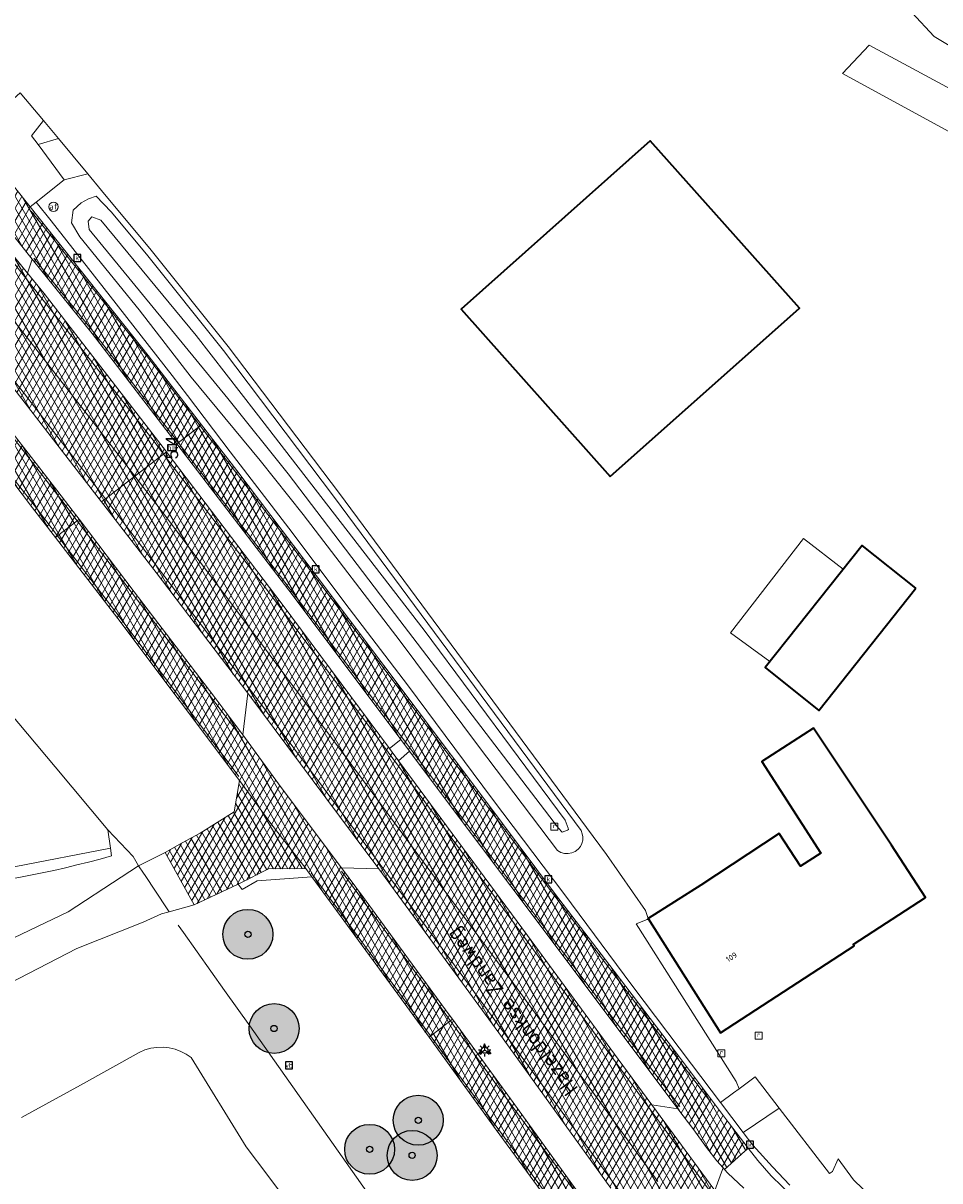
# Model space of a CAD drawing. Header units: metres. Extents: x 101608 to 104514, y 400798 to 405846.
# Tile 58 of 112: x 102555 to 102629, y 404615 to 404708. Entities that reach past the tile are written whole.
import ezdxf
from ezdxf.enums import TextEntityAlignment as Align

# ---------------------------------------------------------------- set-up
doc = ezdxf.new("R2010")
doc.units = ezdxf.units.M
for name, color, linetype, lineweight in [('B-WE-GR-BOOM-A', 63, 'Continuous', 25), ('B-WE-GR-BOOM-S', 90, 'Continuous', 25), ('B-WE-GR-GRAS-GV', 60, 'Continuous', 13), ('B-WE-GW-TALUD_KRUIN-G', 90, 'Continuous', 18), ('B-WE-IE-MEUBILAIR_WEGMEUBILAIR-S', 7, 'Continuous', 25), ('B-WE-IE-MEUBILAIR_WEGMEUBILAIR_PAAL-S', 7, 'Continuous', 25), ('B-WE-IE-MEUBILAIR_WEGMEUBILAIR_VERKEERSBORD-S', 7, 'Continuous', 25), ('B-WE-IE-TERREINAFSCHEIDING_KUNSTMATIG_HEKWERK-G', 20, 'IE-TERREINAFSCHEIDING-KUNSTMATIG', 18), ('B-WE-IE-TERREINAFSCHEIDING_KUNSTMATIG_MUUR-G', 90, 'IE-TERREINAFSCHEIDING-KUNSTMATIG-DICHT', 18), ('B-WE-KL-ET_LS_OV_LICHTMAST-S', 190, 'Continuous', 25), ('B-WE-OG-BEBOUWING-GV', 7, 'Continuous', 35), ('B-WE-OG-BEBOUWING-T18', 7, 'Continuous', 18), ('B-WE-OG-BEBOUWING_LUIFEL-GV', 7, 'Continuous', 18), ('B-WE-OG-TERREIN_ERF-GV', 7, 'Continuous', 18), ('B-WE-OG-TOPOGRAFIE-T18', 7, 'Continuous', 18), ('B-WE-OG-WATER_SLOOT-GV', 120, 'Continuous', 18), ('B-WE-RI-GWA_KOLK-S', 30, 'Continuous', 25), ('B-WE-RI-GWA_RIOOLPUT-S', 30, 'Continuous', 25), ('B-WE-VH-GESLOTENVERHARDING_ASFALT-A-500', 12, 'Continuous', 18), ('B-WE-VH-KANTVERHARDING-G', 60, 'Continuous', 18), ('B-WE-VH-VERHARDING_ASFALT-GV', 252, 'Continuous', 18), ('B-WE-VH-VERHARDING_BETONSTRAATSTEEN-GV', 252, 'Continuous', 18), ('B-WE-VH-VERHARDING_GRASBETONSTEEN-GV', 70, 'Continuous', 18), ('B-WE-VH-VERHARDING_TEGEL-GV', 252, 'Continuous', 18), ('B-WE-VW-AFSLUITPAAL-S', 7, 'Continuous', 25), ('B-WE-VW-MARKERING_PICTOGRAM-G', 7, 'Continuous', 18)]:
    doc.layers.add(name, color=color, linetype=linetype, lineweight=lineweight)
doc.layers.add('Label_Puntobject', color=255, linetype='Continuous')
doc.styles.add('NLCS-ISO', font='NLCS-ISO.ttf')
doc.styles.add('NLCS-ISO-ANNOTATIVE-T25', font='NLCS-ISO.ttf', dxfattribs={"height": 2.5})
doc.styles.add('NLCS-ISO-M250-T18', font='NLCS-ISO.ttf', dxfattribs={"height": 0.45})
doc.linetypes.add('IE-TERREINAFSCHEIDING-KUNSTMATIG', pattern='A,4,[82,NLCS.SHX,S=0.75,R=90,X=0,Y=0],4,-2', length=10)
doc.linetypes.add('IE-TERREINAFSCHEIDING-KUNSTMATIG-DICHT', pattern='A,8,-1,[82,NLCS.SHX,S=0.75,R=90,X=0,Y=0],-1', length=10)
pattern_1 = [(60, (0, 0), (-0.4330127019, 0.25), []), (120, (0, 0), (-0.4330127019, -0.25), [])]

# ---------------------------------------------------------------- blocks, each defined once
blk = doc.blocks.new('SIE-WEG_VERKEERSBORD-SO')
at = {"color": 0, "linetype": 'ByBlock', "lineweight": -2}
blk.add_lwpolyline([(-1.125, -1.125), (1.125, -1.125), (1.125, 1.125), (-1.125, 1.125)], close=True, dxfattribs=at)
at = {"color": 0, "linetype": 'ByBlock', "lineweight": -2, "style": 'NLCS-ISO'}
blk.add_text('vb', height=1.5, dxfattribs=at).set_placement((0, 0), align=Align.MIDDLE_CENTER)
blk = doc.blocks.new('SIE-WEG_VERKEERSBORD_WEGWIJZER-SO')
at = {"linetype": 'ByBlock', "lineweight": -2}
h = blk.add_hatch(color=0, dxfattribs=at)
h.dxf.hatch_style = 1
h.paths.add_polyline_path([(0.5, 1), (0, 2), (-0.5, 1)])
h = blk.add_hatch(color=0, dxfattribs=at)
h.dxf.hatch_style = 1
h.paths.add_polyline_path([(-1.38, -0.22), (-2, -1.15), (-0.88, -1.09)])
h = blk.add_hatch(color=0, dxfattribs=at)
h.dxf.hatch_style = 1
h.paths.add_polyline_path([(1.38, -0.22), (2, -1.15), (0.88, -1.09)])
at = {"color": 0, "linetype": 'ByBlock', "lineweight": -2}
for points in [[(-1.13, -0.65), (0, 0)], [(0, 1), (0, 0)], [(1.13, -0.65), (0, 0)]]:
    blk.add_lwpolyline(points, dxfattribs=at)
for points in [[(0.5, 1), (0, 2), (-0.5, 1)], [(-1.38, -0.22), (-2, -1.15), (-0.88, -1.09)], [(1.38, -0.22), (2, -1.15), (0.88, -1.09)]]:
    blk.add_lwpolyline(points, close=True, dxfattribs=at)
blk = doc.blocks.new('SKL-ET_OV_LICHTMAST-SO')
at = {"color": 0, "linetype": 'ByBlock', "lineweight": -2}
for points in [[(-1.25, 0), (-2, 0)], [(-1.41, 1.41), (-0.88, 0.88)], [(0, 2), (0, 1.25)], [(0.88, 0.88), (1.41, 1.41)], [(2, 0), (1.25, 0)], [(-1.41, -1.41), (-0.88, -0.88)], [(0, -1.25), (0, -2)], [(0.88, -0.88), (1.41, -1.41)]]:
    blk.add_lwpolyline(points, dxfattribs=at)
blk.add_circle((0, 0), 1, dxfattribs=at)
blk = doc.blocks.new('SIE-WEG_PAAL_HECTOMETERPAAL-SO')
at = {"color": 0, "linetype": 'ByBlock', "lineweight": -2}
blk.add_lwpolyline([(-1.44375, -0.94375), (1.44375, -0.94375), (1.44375, 0.94375), (-1.44375, 0.94375)], close=True, dxfattribs=at)
at = {"color": 0, "linetype": 'ByBlock', "lineweight": -2, "style": 'NLCS-ISO'}
blk.add_text('hm', height=1.5, dxfattribs=at).set_placement((0, 0), align=Align.MIDDLE_CENTER)
at = {"style": 'NLCS-ISO'}
blk.add_attdef('WAARDE', (2.13125, -1.69375), '', height=1.5, dxfattribs=at)
blk = doc.blocks.new('SVW-AFSLUITPAAL-SO')
at = {"lineweight": 18}
blk.add_circle((0, 0), 1.5, dxfattribs=at)
at = {"lineweight": 18, "style": 'NLCS-ISO'}
blk.add_text('af', height=1.8, dxfattribs=at).set_placement((0, 0), align=Align.MIDDLE_CENTER)
blk = doc.blocks.new('SRI-KOLK-SO')
at = {"color": 0, "linetype": 'ByBlock', "lineweight": -2}
blk.add_lwpolyline([(-1.125, -1.125), (1.125, -1.125), (1.125, 1.125), (-1.125, 1.125)], close=True, dxfattribs=at)
at = {"color": 0, "linetype": 'ByBlock', "lineweight": -2, "style": 'NLCS-ISO'}
blk.add_text('k', height=1.5, dxfattribs=at).set_placement((0, 0), align=Align.MIDDLE_CENTER)
blk = doc.blocks.new('SRI-PUT_INSPECTIEPUT_RIOOLPUT-SO')
at = {"color": 0, "linetype": 'ByBlock', "lineweight": 18}
blk.add_lwpolyline([(-1.12, -1.12), (1.12, -1.12), (1.12, 1.12), (-1.12, 1.12)], close=True, dxfattribs=at)
at = {"color": 0, "linetype": 'ByBlock', "lineweight": 18, "style": 'NLCS-ISO'}
blk.add_text('r', height=1.5, dxfattribs=at).set_placement((0, 0.28), align=Align.MIDDLE_CENTER)
blk = doc.blocks.new('SGR-BOOM_01-SO')
at = {"layer": 'B-WE-GR-BOOM-A'}
h = blk.add_hatch(color=256, dxfattribs=at)
h.dxf.hatch_style = 1
edge = h.paths.add_edge_path()
edge.add_arc((0, 0), 2, 0, 360)
at = {"color": 0, "linetype": 'ByBlock', "lineweight": -2}
for radius in [2, 0.25]:
    blk.add_circle((0, 0), radius, dxfattribs=at)

msp = doc.modelspace()

# ---------------------------------------------------------------- hatches: boundary and pattern name
at = {"layer": 'B-WE-VH-GESLOTENVERHARDING_ASFALT-A-500'}
h = msp.add_hatch(dxfattribs=at)
h.set_pattern_fill('AVH-ASFALT-SOD', color=256, scale=0.5, pattern_type=2)
h.set_pattern_definition(pattern_1)
h.paths.add_polyline_path([(102509.077, 404755.513), (102507.218, 404753.96), (102515.708, 404743.772), (102522.513, 404735.448), (102525.056, 404732.192), (102526.954, 404729.779), (102528.411, 404727.731), (102529.139, 404726.682), (102530.131, 404725.253), (102531.778, 404722.773), (102533.407, 404720.287), (102536.159, 404716.037), (102538.405, 404712.567), (102539.892, 404710.419), (102541.567, 404708.006), (102543.149, 404705.714), (102544.909, 404703.29), (102546.071, 404701.643), (102547.914, 404699.135), (102552.842, 404693.006), (102556.124, 404688.94), (102560.931, 404682.986), (102567.714, 404674.143), (102569.7, 404675.675), (102565.419, 404681.237), (102555.948, 404693.138), (102551.235, 404699.043), (102548.89, 404702.034), (102547.173, 404704.287), (102545.57, 404706.429), (102543.681, 404709.136), (102541.797, 404711.78), (102540.537, 404713.634), (102538.497, 404716.758), (102536.274, 404720.152), (102534.746, 404722.68), (102532.996, 404725.17), (102531.209, 404727.692), (102529.377, 404730.21), (102526.82, 404733.56), (102523.909, 404737.313), (102517.458, 404745.371)])
h = msp.add_hatch(dxfattribs=at)
h.set_pattern_fill('AVH-ASFALT-SOD', color=256, scale=0.5, pattern_type=2)
h.set_pattern_definition(pattern_1)
h.paths.add_polyline_path([(102504.01, 404751.281), (102503.786, 404751.095), (102501.623, 404749.288), (102503.963, 404746.486), (102511.53, 404737.295), (102526.559, 404718.845), (102534.07, 404709.616), (102537.857, 404704.965), (102542.284, 404699.422), (102546.441, 404694.335), (102550.965, 404688.672), (102555.453, 404682.983), (102560.733, 404676.222), (102564.343, 404671.543), (102566.653, 404673.325), (102566.874, 404673.495), (102557.074, 404686.187), (102555.748, 404687.821), (102546.502, 404699.217), (102544.522, 404701.657), (102530.638, 404718.736), (102520.507, 404731.122), (102511.611, 404741.965), (102504.141, 404751.123)])
h = msp.add_hatch(dxfattribs=at)
h.set_pattern_fill('AVH-ASFALT-SOD', color=256, scale=0.5, pattern_type=2)
h.set_pattern_definition(pattern_1)
h.paths.add_polyline_path([(102534.07, 404709.616), (102526.559, 404718.845), (102511.53, 404737.295), (102503.963, 404746.486), (102501.623, 404749.288), (102499.23, 404747.29), (102499.042, 404747.133), (102501.87, 404743.701), (102514.249, 404728.534), (102520.852, 404720.474), (102529.939, 404709.381), (102537.888, 404699.589), (102543.993, 404692.019), (102544.902, 404690.892), (102545.835, 404689.736), (102554.823, 404678.345), (102559.918, 404671.763), (102561.68, 404669.488), (102561.992, 404669.729), (102564.343, 404671.543), (102560.733, 404676.222), (102555.453, 404682.983), (102550.965, 404688.672), (102546.441, 404694.335), (102542.284, 404699.422), (102537.857, 404704.965)])
h = msp.add_hatch(dxfattribs=at)
h.set_pattern_fill('AVH-ASFALT-SOD', color=256, scale=0.5, pattern_type=2)
h.set_pattern_definition(pattern_1)
h.paths.add_polyline_path([(102497.238, 404745.626), (102497.143, 404745.546), (102495.651, 404744.301), (102495.515, 404744.187), (102498.837, 404740.153), (102504.67, 404732.916), (102511.706, 404724.245), (102518.188, 404716.483), (102523.758, 404709.65), (102528.831, 404703.47), (102529.153, 404703.067), (102535.783, 404694.741), (102542.591, 404686.306), (102547.279, 404680.481), (102552.955, 404673.174), (102556.148, 404669.029), (102557.988, 404666.641), (102558.151, 404666.766), (102559.729, 404667.984), (102559.879, 404668.099), (102559.4, 404668.733), (102558.079, 404670.429), (102553.091, 404676.837), (102548.562, 404682.476), (102543.636, 404688.676), (102541.638, 404691.178), (102537.788, 404695.961), (102529.193, 404706.634), (102522.882, 404714.395), (102516.619, 404722.024), (102510.87, 404728.962), (102503.846, 404737.605)])
h = msp.add_hatch(dxfattribs=at)
h.set_pattern_fill('AVH-ASFALT-SOD', color=256, scale=0.5, pattern_type=2)
h.set_pattern_definition(pattern_1)
h.paths.add_polyline_path([(102569.7, 404675.675), (102567.714, 404674.143), (102577.049, 404661.973), (102585.663, 404650.461), (102586.373, 404649.513), (102589.782, 404644.955), (102596.836, 404635.57), (102607.886, 404620.87), (102609.164, 404619.166), (102610.189, 404617.765), (102611.003, 404616.694), (102611.518, 404616.131), (102611.632, 404616.006), (102613.528, 404617.702), (102611.945, 404619.759), (102607.601, 404625.521), (102602.777, 404631.885), (102597.997, 404638.147), (102592.402, 404645.618), (102578.891, 404663.583), (102572.529, 404671.999)])
h = msp.add_hatch(dxfattribs=at)
h.set_pattern_fill('AVH-ASFALT-SOD', color=256, scale=0.5, pattern_type=2)
h.set_pattern_definition(pattern_1)
h.paths.add_polyline_path([(102566.874, 404673.495), (102566.653, 404673.325), (102564.343, 404671.543), (102566.716, 404668.467), (102572.366, 404660.978), (102577.719, 404653.832), (102583.385, 404646.22), (102588.832, 404638.817), (102594.479, 404631.182), (102599.832, 404623.882), (102606.288, 404615.047), (102611.697, 404607.65), (102614.214, 404604.122), (102621.683, 404593.843), (102623.734, 404590.998), (102626.434, 404592.944), (102617.562, 404605.149), (102616.458, 404607.193), (102615.719, 404607.961), (102614.603, 404609.192), (102610.836, 404614.313), (102605.784, 404621.184), (102603.086, 404624.848), (102595.828, 404634.746), (102585.489, 404648.755), (102584.761, 404649.742), (102576.144, 404661.297), (102567.438, 404672.765)])
h = msp.add_hatch(dxfattribs=at)
h.set_pattern_fill('AVH-ASFALT-SOD', color=256, scale=0.5, pattern_type=2)
h.set_pattern_definition(pattern_1)
h.paths.add_polyline_path([(102594.479, 404631.182), (102588.832, 404638.817), (102583.385, 404646.22), (102577.719, 404653.832), (102572.366, 404660.978), (102566.716, 404668.467), (102564.343, 404671.543), (102561.992, 404669.729), (102561.68, 404669.488), (102566.047, 404663.848), (102573.393, 404654.154), (102581.78, 404642.938), (102583.895, 404640.095), (102593.538, 404626.961), (102602.514, 404614.501), (102603.329, 404613.37), (102603.47, 404613.175), (102604.405, 404611.876), (102609.356, 404605.073), (102610.955, 404602.894), (102612.101, 404601.373), (102617.025, 404594.652), (102620.971, 404589.266), (102621.096, 404589.096), (102621.397, 404589.313), (102623.734, 404590.998), (102621.683, 404593.843), (102614.214, 404604.122), (102611.697, 404607.65), (102606.288, 404615.047), (102599.832, 404623.882)])
h = msp.add_hatch(dxfattribs=at)
h.set_pattern_fill('AVH-ASFALT-SOD', color=256, scale=0.5, pattern_type=2)
h.set_pattern_definition(pattern_1)
h.paths.add_polyline_path([(102572.995, 404650.832), (102570.681, 404653.924), (102564.278, 404662.297), (102559.879, 404668.099), (102559.729, 404667.984), (102558.151, 404666.766), (102557.988, 404666.641), (102562.994, 404660.141), (102572.731, 404647.157), (102575.251, 404643.715), (102578.057, 404640.109), (102578.542, 404639.444), (102585.424, 404630.034), (102587.93, 404626.59), (102589.808, 404628.039), (102589.478, 404628.493), (102582.682, 404637.79), (102580.909, 404640.162), (102576.084, 404646.61)])
h = msp.add_hatch(dxfattribs=at)
h.set_pattern_fill('AVH-ASFALT-SOD', color=256, scale=0.5, pattern_type=2)
h.set_pattern_definition(pattern_1)
h.paths.add_polyline_path([(102572.731, 404647.157), (102572.295, 404644.65), (102569.578, 404642.955), (102568.15, 404642.166), (102566.779, 404641.409), (102569.091, 404637.202), (102572.63, 404638.861), (102572.727, 404638.907), (102575.072, 404640.078), (102578.057, 404640.109), (102575.251, 404643.715)], flags=17)
h = msp.add_hatch(dxfattribs=at)
h.set_pattern_fill('AVH-ASFALT-SOD', color=256, scale=0.5, pattern_type=2)
h.set_pattern_definition(pattern_1)
h.paths.add_polyline_path([(102601.896, 404611.438), (102601.668, 404611.749), (102600.62, 404613.166), (102600.24, 404613.68), (102599.37, 404614.857), (102594.671, 404621.359), (102589.808, 404628.039), (102587.93, 404626.59), (102593.326, 404619.177), (102604.803, 404603.519), (102611.131, 404594.768), (102614.66, 404589.87), (102617.228, 404586.307), (102619.176, 404587.711), (102612.954, 404596.246), (102610.171, 404600.12), (102609.178, 404601.502), (102607.596, 404603.661)])

# ---------------------------------------------------------------- linework, layer by layer
at = {"layer": 'B-WE-GR-GRAS-GV'}
msp.add_lwpolyline([(102626.64, 404708.72), (102628.441, 404706.78), (102647.266, 404695.507), (102672.234, 404681.785), (102688.52, 404672.709), (102698.498, 404672.024), (102701.346, 404674.139), (102706.039, 404678.613), (102707.729, 404680.328)], dxfattribs=at)
at = {"layer": 'B-WE-GR-GRAS-GV', "flags": 128}
for points in [[(102400.689, 404662.278), (102435.035, 404681.444), (102459.63, 404637.369), (102461.428, 404635.439), (102462.408, 404633.88), (102464.725, 404633.456), (102469.805, 404633.345), (102474.64, 404633.456), (102476.912, 404633.56), (102493.039, 404634.778), (102510.778, 404636.197), (102524.839, 404637.17), (102538.321, 404638.142), (102544.445, 404638.694), (102552.014, 404639.693), (102554.668, 404640.244), (102562.39, 404641.739), (102562.189, 404643.22), (102557.951, 404648.268), (102552.803, 404654.394)], [(102577.111, 404612.688), (102575.017, 404615.515), (102573.275, 404617.813), (102568.864, 404624.961), (102568.462, 404625.238), (102568.029, 404625.463), (102567.57, 404625.633), (102567.095, 404625.743), (102566.609, 404625.794), (102566.114, 404625.783), (102565.624, 404625.71), (102565.147, 404625.575), (102564.691, 404625.381), (102559.986, 404622.757), (102555.262, 404620.168)]]:
    msp.add_lwpolyline(points, dxfattribs=at)
at = {"layer": 'B-WE-GW-TALUD_KRUIN-G', "flags": 128}
msp.add_lwpolyline([(102592.53, 404751.932), (102593.87, 404749.006), (102606.418, 404732.841), (102616.982, 404719.118), (102625.887, 404709.53), (102626.64, 404708.72), (102628.441, 404706.78), (102647.266, 404695.507), (102672.234, 404681.785), (102688.52, 404672.709), (102698.498, 404672.024), (102701.346, 404674.139), (102706.039, 404678.613), (102707.729, 404680.328)], dxfattribs=at)
at = {"layer": 'B-WE-IE-TERREINAFSCHEIDING_KUNSTMATIG_HEKWERK-G', "flags": 128}
for points in [[(102564.202, 404641.068), (102562.189, 404643.22), (102557.951, 404648.268), (102552.803, 404654.394), (102545.49, 404663.104), (102542.103, 404667.019)], [(102567.824, 404635.578), (102568.247, 404634.983)], [(102568.247, 404634.983), (102571.536, 404630.351)], [(102571.536, 404630.351), (102573.555, 404627.507), (102582.957, 404614.195), (102593.18, 404599.707), (102602.077, 404587.118), (102603.006, 404585.81)], [(102571.536, 404630.351), (102573.555, 404627.507), (102582.957, 404614.195), (102593.18, 404599.707), (102602.077, 404587.118), (102603.006, 404585.81), (102607.286, 404579.784)]]:
    msp.add_lwpolyline(points, dxfattribs=at)
at = {"layer": 'B-WE-IE-TERREINAFSCHEIDING_KUNSTMATIG_MUUR-G', "flags": 128}
msp.add_lwpolyline([(102605.278, 404636.751), (102602.155, 404641.236)], dxfattribs=at)
at = {"layer": 'B-WE-OG-BEBOUWING-GV', "flags": 128}
for points in [[(102602.461, 404671.52), (102617.622, 404685.02), (102605.671, 404698.44), (102590.52, 404684.93)], [(102626.955, 404662.576), (102622.657, 404666.002), (102614.894, 404656.227), (102619.173, 404652.791)], [(102625.002, 404641.99), (102618.769, 404651.369), (102614.616, 404648.695), (102619.345, 404641.355), (102617.702, 404640.295), (102616.007, 404642.912), (102609.722, 404638.77), (102605.5, 404636.1), (102611.292, 404626.94), (102622.012, 404633.91), (102621.941, 404634.03), (102627.732, 404637.8)]]:
    msp.add_lwpolyline(points, close=True, dxfattribs=at)
at = {"layer": 'B-WE-OG-BEBOUWING_LUIFEL-GV', "flags": 128}
msp.add_lwpolyline([(102621.143, 404664.095), (102617.962, 404666.561), (102612.11, 404659.01), (102615.267, 404656.696)], close=True, dxfattribs=at)
at = {"layer": 'B-WE-OG-TERREIN_ERF-GV', "flags": 128}
for points in [[(102707.729, 404680.328), (102706.039, 404678.613), (102701.346, 404674.139), (102698.498, 404672.024), (102688.52, 404672.709), (102672.234, 404681.785), (102647.266, 404695.507), (102628.441, 404706.78), (102626.64, 404708.72), (102625.887, 404709.53), (102616.982, 404719.118), (102606.418, 404732.841), (102593.87, 404749.006), (102592.53, 404751.932), (102589.833, 404755.26), (102579.053, 404747.06), (102564.855, 404736.745)], [(102555.164, 404702.283), (102557.019, 404700.053), (102558.22, 404698.609), (102560.567, 404695.788), (102561.684, 404694.446), (102565.665, 404689.66), (102571.838, 404681.94), (102580.75, 404670.156), (102600.564, 404643.398), (102602.155, 404641.236), (102605.278, 404636.751), (102605.5, 404636.1), (102605.41, 404636.041), (102604.551, 404635.684), (102608.211, 404629.912), (102612.546, 404623.041), (102612.786, 404622.464), (102614.067, 404623.426), (102616.016, 404620.906), (102620.038, 404615.663), (102620.276, 404615.845), (102620.736, 404616.84), (102621.969, 404615.175), (102624.247, 404612.982)]]:
    msp.add_lwpolyline(points, dxfattribs=at)
at = {"layer": 'B-WE-OG-TERREIN_ERF-GV'}
msp.add_lwpolyline([(102646.388, 404615.336), (102649.634, 404617.954), (102658.707, 404625.271), (102660.36, 404626.892), (102666.676, 404633.081), (102666.263, 404633.242), (102665.883, 404634.257), (102665.956, 404634.499), (102666.266, 404635.53), (102690.077, 404656.598), (102693.467, 404659.944), (102694.804, 404660.944), (102695.681, 404663.11), (102676.76, 404673.48), (102665.302, 404679.715), (102621.084, 404703.818), (102623.214, 404706.1), (102655.322, 404688.82), (102688.042, 404670.86), (102698.872, 404670.4), (102706.896, 404677.883), (102709.124, 404675.595), (102710.606, 404676.971)], dxfattribs=at)
at = {"layer": 'B-WE-OG-TERREIN_ERF-GV', "flags": 128}
for points in [[(102617.622, 404685.02), (102602.461, 404671.52), (102590.52, 404684.93), (102605.671, 404698.44)], [(102626.955, 404662.576), (102619.173, 404652.791), (102614.894, 404656.227), (102622.657, 404666.002)], [(102605.5, 404636.1), (102609.722, 404638.77), (102616.007, 404642.912), (102617.702, 404640.295), (102619.345, 404641.355), (102614.616, 404648.695), (102618.769, 404651.369), (102625.002, 404641.99), (102627.732, 404637.8), (102621.941, 404634.03), (102622.012, 404633.91), (102611.292, 404626.94)]]:
    msp.add_lwpolyline(points, close=True, dxfattribs=at)
at = {"layer": 'B-WE-OG-WATER_SLOOT-GV', "flags": 128}
for points in [[(102562.458, 404692.732), (102561.237, 404693.982), (102560.618, 404693.792), (102560.048, 404693.469), (102559.407, 404692.859), (102559.257, 404691.868), (102559.929, 404690.729), (102564.691, 404684.881), (102568.867, 404679.492), (102569.506, 404678.717), (102574.386, 404672.801), (102577.847, 404668.495), (102585.604, 404658.334), (102591.897, 404649.927), (102598.243, 404641.561), (102598.503, 404641.41), (102598.791, 404641.324), (102599.091, 404641.308), (102599.386, 404641.364), (102599.659, 404641.489), (102599.896, 404641.674), (102600.064, 404641.881), (102600.184, 404642.119), (102600.252, 404642.376), (102600.265, 404642.642), (102600.221, 404642.905), (102600.123, 404643.153), (102580.35, 404669.857), (102571.443, 404681.633), (102565.28, 404689.341)], [(102561.621, 404692.069), (102569.261, 404682.838), (102574.082, 404676.639), (102587.532, 404659.217), (102598.855, 404644), (102599.094, 404643.35), (102599.117, 404643.235), (102599.025, 404643.176), (102598.6, 404643.031), (102598.309, 404643.361), (102584.47, 404661.465), (102576.651, 404671.74), (102571.798, 404677.785), (102560.69, 404691.332), (102560.596, 404691.991), (102560.908, 404692.334)], [(102569.261, 404682.838), (102561.621, 404692.069), (102560.908, 404692.334), (102560.596, 404691.991), (102560.69, 404691.332), (102571.798, 404677.785), (102576.651, 404671.74), (102584.47, 404661.465), (102598.309, 404643.361), (102598.6, 404643.031), (102599.025, 404643.176), (102599.117, 404643.235), (102599.094, 404643.35), (102598.855, 404644), (102587.532, 404659.217), (102574.082, 404676.639)]]:
    msp.add_lwpolyline(points, close=True, dxfattribs=at)
at = {"layer": 'B-WE-VH-KANTVERHARDING-G', "flags": 128}
for points in [[(102504.01, 404751.281), (102503.786, 404751.095), (102501.623, 404749.288), (102503.963, 404746.486), (102511.53, 404737.295), (102526.559, 404718.845), (102534.07, 404709.616), (102537.857, 404704.965), (102542.284, 404699.422), (102546.441, 404694.335), (102550.965, 404688.672), (102555.453, 404682.983), (102560.733, 404676.222), (102564.343, 404671.543), (102566.653, 404673.325), (102566.874, 404673.495), (102557.074, 404686.187), (102555.748, 404687.821), (102546.502, 404699.217), (102544.522, 404701.657), (102530.638, 404718.736), (102520.507, 404731.122), (102511.611, 404741.965), (102504.141, 404751.123)], [(102569.7, 404675.675), (102567.714, 404674.143), (102577.049, 404661.973), (102585.663, 404650.461), (102586.373, 404649.513), (102589.782, 404644.955), (102596.836, 404635.57), (102607.886, 404620.87), (102609.164, 404619.166), (102610.189, 404617.765), (102611.003, 404616.694), (102611.518, 404616.131), (102611.632, 404616.006), (102613.528, 404617.702), (102611.945, 404619.759), (102607.601, 404625.521), (102602.777, 404631.885), (102597.997, 404638.147), (102592.402, 404645.618), (102578.891, 404663.583), (102572.529, 404671.999)], [(102572.995, 404650.832), (102570.681, 404653.924), (102564.278, 404662.297), (102559.879, 404668.099), (102559.729, 404667.984), (102558.151, 404666.766), (102557.988, 404666.641), (102562.994, 404660.141), (102572.731, 404647.157), (102575.251, 404643.715), (102578.057, 404640.109), (102578.542, 404639.444), (102585.424, 404630.034), (102587.93, 404626.59), (102589.808, 404628.039), (102589.478, 404628.493), (102582.682, 404637.79), (102580.909, 404640.162), (102576.084, 404646.61)], [(102572.731, 404647.157), (102572.295, 404644.65), (102569.578, 404642.955), (102568.15, 404642.166), (102566.779, 404641.409), (102569.091, 404637.202), (102572.63, 404638.861), (102572.727, 404638.907), (102575.072, 404640.078), (102578.057, 404640.109), (102575.251, 404643.715)], [(102601.896, 404611.438), (102601.668, 404611.749), (102600.62, 404613.166), (102600.24, 404613.68), (102599.37, 404614.857), (102594.671, 404621.359), (102589.808, 404628.039), (102587.93, 404626.59), (102593.326, 404619.177), (102604.803, 404603.519), (102611.131, 404594.768), (102614.66, 404589.87), (102617.228, 404586.307), (102619.176, 404587.711), (102612.954, 404596.246), (102610.171, 404600.12), (102609.178, 404601.502), (102607.596, 404603.661)]]:
    msp.add_lwpolyline(points, close=True, dxfattribs=at)
for points in [[(102523.758, 404709.65), (102528.831, 404703.47), (102529.153, 404703.067), (102535.783, 404694.741), (102542.591, 404686.306), (102547.279, 404680.481), (102552.955, 404673.174), (102556.148, 404669.029), (102557.988, 404666.641), (102558.151, 404666.766), (102559.729, 404667.984), (102559.879, 404668.099), (102559.4, 404668.733), (102558.079, 404670.429), (102553.091, 404676.837), (102548.562, 404682.476), (102543.636, 404688.676), (102541.638, 404691.178), (102537.788, 404695.961), (102529.193, 404706.634), (102522.882, 404714.395)], [(102529.939, 404709.381), (102537.888, 404699.589), (102543.993, 404692.019), (102544.902, 404690.892), (102545.835, 404689.736), (102554.823, 404678.345), (102559.918, 404671.763), (102561.68, 404669.488), (102561.992, 404669.729), (102564.343, 404671.543), (102560.733, 404676.222), (102555.453, 404682.983), (102550.965, 404688.672), (102546.441, 404694.335), (102542.284, 404699.422), (102537.857, 404704.965), (102534.07, 404709.616)], [(102541.567, 404708.006), (102543.149, 404705.714), (102544.909, 404703.29), (102546.071, 404701.643), (102547.914, 404699.135), (102552.842, 404693.006), (102556.124, 404688.94), (102560.931, 404682.986), (102567.714, 404674.143), (102569.7, 404675.675), (102565.419, 404681.237), (102555.948, 404693.138), (102551.235, 404699.043), (102548.89, 404702.034), (102547.173, 404704.287), (102545.57, 404706.429), (102543.681, 404709.136)], [(102610.836, 404614.313), (102605.784, 404621.184), (102603.086, 404624.848), (102595.828, 404634.746), (102585.489, 404648.755), (102584.761, 404649.742), (102576.144, 404661.297), (102567.438, 404672.765), (102566.874, 404673.495), (102566.653, 404673.325), (102564.343, 404671.543), (102566.716, 404668.467), (102572.366, 404660.978), (102577.719, 404653.832), (102583.385, 404646.22), (102588.832, 404638.817), (102594.479, 404631.182), (102599.832, 404623.882), (102606.288, 404615.047)], [(102606.288, 404615.047), (102599.832, 404623.882), (102594.479, 404631.182), (102588.832, 404638.817), (102583.385, 404646.22), (102577.719, 404653.832), (102572.366, 404660.978), (102566.716, 404668.467), (102564.343, 404671.543), (102561.992, 404669.729), (102561.68, 404669.488), (102566.047, 404663.848), (102573.393, 404654.154), (102581.78, 404642.938), (102583.895, 404640.095), (102593.538, 404626.961), (102602.514, 404614.501)]]:
    msp.add_lwpolyline(points, dxfattribs=at)
at = {"layer": 'B-WE-VH-VERHARDING_ASFALT-GV', "flags": 128}
for points in [[(102504.01, 404751.281), (102503.786, 404751.095), (102501.623, 404749.288), (102503.963, 404746.486), (102511.53, 404737.295), (102526.559, 404718.845), (102534.07, 404709.616), (102537.857, 404704.965), (102542.284, 404699.422), (102546.441, 404694.335), (102550.965, 404688.672), (102555.453, 404682.983), (102560.733, 404676.222), (102564.343, 404671.543), (102566.653, 404673.325), (102566.874, 404673.495), (102557.074, 404686.187), (102555.748, 404687.821), (102546.502, 404699.217), (102544.522, 404701.657), (102530.638, 404718.736), (102520.507, 404731.122), (102511.611, 404741.965), (102504.141, 404751.123)], [(102695.681, 404663.11), (102695.743, 404663.168), (102702.838, 404669.757), (102709.124, 404675.595), (102706.896, 404677.883), (102698.872, 404670.4), (102688.042, 404670.86), (102655.322, 404688.82), (102623.214, 404706.1), (102621.084, 404703.818), (102665.302, 404679.715), (102676.76, 404673.48)], [(102569.7, 404675.675), (102567.714, 404674.143), (102577.049, 404661.973), (102585.663, 404650.461), (102586.373, 404649.513), (102589.782, 404644.955), (102596.836, 404635.57), (102607.886, 404620.87), (102609.164, 404619.166), (102610.189, 404617.765), (102611.003, 404616.694), (102611.518, 404616.131), (102611.632, 404616.006), (102613.528, 404617.702), (102611.945, 404619.759), (102607.601, 404625.521), (102602.777, 404631.885), (102597.997, 404638.147), (102592.402, 404645.618), (102578.891, 404663.583), (102572.529, 404671.999)], [(102572.995, 404650.832), (102570.681, 404653.924), (102564.278, 404662.297), (102559.879, 404668.099), (102559.729, 404667.984), (102558.151, 404666.766), (102557.988, 404666.641), (102562.994, 404660.141), (102572.731, 404647.157), (102575.251, 404643.715), (102578.057, 404640.109), (102578.542, 404639.444), (102585.424, 404630.034), (102587.93, 404626.59), (102589.808, 404628.039), (102589.478, 404628.493), (102582.682, 404637.79), (102580.909, 404640.162), (102576.084, 404646.61)], [(102572.731, 404647.157), (102572.295, 404644.65), (102569.578, 404642.955), (102568.15, 404642.166), (102566.779, 404641.409), (102569.091, 404637.202), (102572.63, 404638.861), (102572.727, 404638.907), (102575.072, 404640.078), (102578.057, 404640.109), (102575.251, 404643.715)], [(102601.896, 404611.438), (102601.668, 404611.749), (102600.62, 404613.166), (102600.24, 404613.68), (102599.37, 404614.857), (102594.671, 404621.359), (102589.808, 404628.039), (102587.93, 404626.59), (102593.326, 404619.177), (102604.803, 404603.519), (102611.131, 404594.768), (102614.66, 404589.87), (102617.228, 404586.307), (102619.176, 404587.711), (102612.954, 404596.246), (102610.171, 404600.12), (102609.178, 404601.502), (102607.596, 404603.661)]]:
    msp.add_lwpolyline(points, close=True, dxfattribs=at)
for points in [[(102523.758, 404709.65), (102528.831, 404703.47), (102529.153, 404703.067), (102535.783, 404694.741), (102542.591, 404686.306), (102547.279, 404680.481), (102552.955, 404673.174), (102556.148, 404669.029), (102557.988, 404666.641), (102558.151, 404666.766), (102559.729, 404667.984), (102559.879, 404668.099), (102559.4, 404668.733), (102558.079, 404670.429), (102553.091, 404676.837), (102548.562, 404682.476), (102543.636, 404688.676), (102541.638, 404691.178), (102537.788, 404695.961), (102529.193, 404706.634), (102522.882, 404714.395)], [(102529.939, 404709.381), (102537.888, 404699.589), (102543.993, 404692.019), (102544.902, 404690.892), (102545.835, 404689.736), (102554.823, 404678.345), (102559.918, 404671.763), (102561.68, 404669.488), (102561.992, 404669.729), (102564.343, 404671.543), (102560.733, 404676.222), (102555.453, 404682.983), (102550.965, 404688.672), (102546.441, 404694.335), (102542.284, 404699.422), (102537.857, 404704.965), (102534.07, 404709.616)], [(102541.567, 404708.006), (102543.149, 404705.714), (102544.909, 404703.29), (102546.071, 404701.643), (102547.914, 404699.135), (102552.842, 404693.006), (102556.124, 404688.94), (102560.931, 404682.986), (102567.714, 404674.143), (102569.7, 404675.675), (102565.419, 404681.237), (102555.948, 404693.138), (102551.235, 404699.043), (102548.89, 404702.034), (102547.173, 404704.287), (102545.57, 404706.429), (102543.681, 404709.136)], [(102610.836, 404614.313), (102605.784, 404621.184), (102603.086, 404624.848), (102595.828, 404634.746), (102585.489, 404648.755), (102584.761, 404649.742), (102576.144, 404661.297), (102567.438, 404672.765), (102566.874, 404673.495), (102566.653, 404673.325), (102564.343, 404671.543), (102566.716, 404668.467), (102572.366, 404660.978), (102577.719, 404653.832), (102583.385, 404646.22), (102588.832, 404638.817), (102594.479, 404631.182), (102599.832, 404623.882), (102606.288, 404615.047)], [(102606.288, 404615.047), (102599.832, 404623.882), (102594.479, 404631.182), (102588.832, 404638.817), (102583.385, 404646.22), (102577.719, 404653.832), (102572.366, 404660.978), (102566.716, 404668.467), (102564.343, 404671.543), (102561.992, 404669.729), (102561.68, 404669.488), (102566.047, 404663.848), (102573.393, 404654.154), (102581.78, 404642.938), (102583.895, 404640.095), (102593.538, 404626.961), (102602.514, 404614.501)], [(102551.944, 404633.275), (102554.029, 404634.264), (102559.006, 404636.652), (102563.242, 404639.417), (102564.648, 404640.334), (102564.202, 404641.068), (102562.189, 404643.22), (102562.39, 404641.739), (102562.474, 404641.125)], [(102554.271, 404630.908), (102559.696, 404633.719), (102565.012, 404635.816), (102566.485, 404636.487), (102567.104, 404636.656), (102566.896, 404636.968), (102565.165, 404639.559), (102565.047, 404639.736), (102564.648, 404640.334), (102563.242, 404639.417), (102559.006, 404636.652), (102554.029, 404634.264)]]:
    msp.add_lwpolyline(points, dxfattribs=at)
at = {"layer": 'B-WE-VH-VERHARDING_ASFALT-GV'}
msp.add_lwpolyline([(102562.474, 404641.125, -0.043693), (102547.492, 404638.324)], format="xyb", dxfattribs=at)
at = {"layer": 'B-WE-VH-VERHARDING_BETONSTRAATSTEEN-GV', "flags": 128}
for points in [[(102556.584, 404698.122), (102556.057, 404698.827), (102557.019, 404700.053), (102555.164, 404702.283), (102554.098, 404701.346), (102551.666, 404699.39), (102551.235, 404699.043), (102555.948, 404693.138), (102556.421, 404693.513), (102558.684, 404695.313)], [(102547.914, 404699.135), (102546.502, 404699.217), (102555.748, 404687.821), (102556.124, 404688.94), (102552.842, 404693.006)], [(102558.22, 404698.609), (102556.584, 404698.122), (102558.684, 404695.313), (102560.567, 404695.788)], [(102573.393, 404654.154), (102572.995, 404650.832), (102576.084, 404646.61), (102580.909, 404640.162), (102583.895, 404640.095), (102581.78, 404642.938)], [(102585.663, 404650.461), (102584.761, 404649.742), (102585.489, 404648.755), (102586.373, 404649.513)], [(102566.779, 404641.409), (102564.648, 404640.334), (102565.047, 404639.736), (102565.165, 404639.559), (102566.896, 404636.968), (102567.104, 404636.656), (102569.091, 404637.202)], [(102614.067, 404623.426), (102612.786, 404622.464), (102612.35, 404622.137), (102611.306, 404621.353), (102613.108, 404618.972), (102616.016, 404620.906)]]:
    msp.add_lwpolyline(points, close=True, dxfattribs=at)
msp.add_lwpolyline([(102616.86, 404614.751), (102615.465, 404616.199), (102613.899, 404617.959), (102613.108, 404618.972), (102611.306, 404621.353), (102608.983, 404624.444), (102604.19, 404630.76), (102598.733, 404638.125), (102593.012, 404645.682), (102586.215, 404654.833), (102581.524, 404660.957), (102576.678, 404667.39), (102571.998, 404673.518), (102568.563, 404678.033), (102567.345, 404679.636), (102562.37, 404685.983), (102557.628, 404692.011), (102556.421, 404693.513), (102555.948, 404693.138), (102565.419, 404681.237), (102569.7, 404675.675), (102572.529, 404671.999), (102578.891, 404663.583), (102592.402, 404645.618), (102597.997, 404638.147), (102602.777, 404631.885), (102607.601, 404625.521), (102611.945, 404619.759), (102613.528, 404617.702), (102614.288, 404616.716), (102615.365, 404615.488), (102617.123, 404613.767)], dxfattribs=at)
at = {"layer": 'B-WE-VH-VERHARDING_GRASBETONSTEEN-GV', "flags": 128}
msp.add_lwpolyline([(102578.057, 404640.109), (102575.072, 404640.078), (102572.727, 404638.907), (102572.63, 404638.861), (102572.951, 404638.429), (102574.164, 404639.125), (102578.542, 404639.444)], close=True, dxfattribs=at)
at = {"layer": 'B-WE-VH-VERHARDING_TEGEL-GV', "flags": 128}
msp.add_lwpolyline([(102607.886, 404620.87), (102605.784, 404621.184), (102610.836, 404614.313), (102611.392, 404615.796), (102611.518, 404616.131), (102611.003, 404616.694), (102610.189, 404617.765), (102609.164, 404619.166)], close=True, dxfattribs=at)
msp.add_lwpolyline([(102617.123, 404613.767), (102615.365, 404615.488), (102614.288, 404616.716), (102613.528, 404617.702), (102611.632, 404616.006), (102611.9, 404615.712), (102613.181, 404614.503)], dxfattribs=at)
at = {"layer": 'B-WE-VW-MARKERING_PICTOGRAM-G', "flags": 128}
for points in [[(102503.786, 404751.095), (102504.225, 404750.565), (102509.227, 404744.497), (102513.4, 404739.418), (102517.436, 404734.525), (102522.167, 404728.75), (102531.766, 404717.029), (102536.47, 404711.238), (102542.963, 404703.172), (102547.341, 404697.75), (102554.685, 404688.562), (102560.018, 404681.842), (102565.893, 404674.322), (102566.653, 404673.325)], [(102499.23, 404747.29), (102502.03, 404743.923), (102508.26, 404736.36), (102514.277, 404729.021), (102521.695, 404719.963), (102528.467, 404711.657), (102535.014, 404703.672), (102543.41, 404693.267), (102549.473, 404685.742), (102555.485, 404678.144), (102561.41, 404670.492), (102561.992, 404669.729)], [(102572.689, 404647.486), (102563.172, 404660.212), (102558.151, 404666.766), (102556.272, 404669.219), (102549.26, 404678.16), (102542.651, 404686.454), (102535.878, 404694.869), (102528.94, 404703.482), (102523.87, 404709.737)], [(102556.044, 404692.798), (102565.28, 404681.223), (102569.58, 404675.585), (102572.482, 404671.784), (102578.864, 404663.409), (102592.261, 404645.533), (102598.022, 404637.913), (102606.216, 404627.048), (102610.427, 404621.519)], [(102572.928, 404650.575), (102566, 404659.733), (102559.729, 404667.984), (102558.408, 404669.722), (102552.722, 404677.042), (102546.541, 404684.746), (102543.444, 404688.625)], [(102555.453, 404682.983), (102550.965, 404688.672)], [(102608.03, 404621.056), (102601.079, 404630.196), (102596.931, 404635.723), (102589.938, 404645.031), (102585.179, 404651.383), (102577.156, 404662.047), (102567.82, 404674.252), (102560.968, 404683.186), (102556.256, 404689.035)], [(102560.733, 404676.222), (102555.453, 404682.983)], [(102564.343, 404671.543), (102560.733, 404676.222)], [(102566.653, 404673.325), (102574.982, 404662.404), (102583.361, 404651.187), (102591.364, 404640.361), (102602.059, 404625.75), (102613.671, 404609.844)], [(102566.716, 404668.467), (102564.343, 404671.543)], [(102561.992, 404669.729), (102567.262, 404662.819), (102573.717, 404654.274), (102579.536, 404646.497), (102584.015, 404640.438), (102591.011, 404630.957), (102598.603, 404620.587), (102603.052, 404614.467), (102609.585, 404605.561)], [(102572.366, 404660.978), (102566.716, 404668.467)], [(102577.719, 404653.832), (102572.366, 404660.978)], [(102583.385, 404646.22), (102577.719, 404653.832)], [(102588.832, 404638.817), (102583.385, 404646.22)], [(102618.439, 404584.907), (102612.462, 404593.215), (102605.89, 404602.339), (102598.961, 404611.846), (102592.925, 404619.991), (102585.551, 404630.114), (102578.48, 404639.761)], [(102607.427, 404603.586), (102601.953, 404611.056), (102599.111, 404614.925), (102593.552, 404622.5), (102586.434, 404632.354), (102580.91, 404639.91)], [(102594.479, 404631.182), (102588.832, 404638.817)], [(102599.832, 404623.882), (102594.479, 404631.182)], [(102606.288, 404615.047), (102599.832, 404623.882)]]:
    msp.add_lwpolyline(points, dxfattribs=at)

# ---------------------------------------------------------------- block references
at = {"layer": 'B-WE-GR-BOOM-S'}
for p in [(102573.412, 404634.842), (102575.508, 404627.293), (102587.068, 404619.94), (102583.17, 404617.614), (102586.576, 404617.128)]:
    msp.add_blockref('SGR-BOOM_01-SO', p, dxfattribs=at)
at = {"layer": 'B-WE-IE-MEUBILAIR_WEGMEUBILAIR-S', "xscale": 0.25, "yscale": 0.25, "zscale": 0.25}
msp.add_blockref('SIE-WEG_VERKEERSBORD-SO', (102576.709, 404624.343), dxfattribs=at)
at = {"layer": 'B-WE-IE-MEUBILAIR_WEGMEUBILAIR_PAAL-S', "xscale": 0.25, "yscale": 0.25, "zscale": 0.25}
msp.add_blockref('SIE-WEG_PAAL_HECTOMETERPAAL-SO', (102567.323, 404673.841), dxfattribs=at)
at = {"layer": 'B-WE-IE-MEUBILAIR_WEGMEUBILAIR_VERKEERSBORD-S', "xscale": 0.25, "yscale": 0.25, "zscale": 0.25}
msp.add_blockref('SIE-WEG_VERKEERSBORD_WEGWIJZER-SO', (102592.39, 404625.561), dxfattribs=at)
at = {"layer": 'B-WE-KL-ET_LS_OV_LICHTMAST-S', "xscale": 0.25, "yscale": 0.25, "zscale": 0.25}
msp.add_blockref('SKL-ET_OV_LICHTMAST-SO', (102592.39, 404625.561), dxfattribs=at)
at = {"layer": 'B-WE-RI-GWA_KOLK-S', "xscale": 0.25, "yscale": 0.25, "zscale": 0.25}
for p in [(102559.723, 404689.041), (102578.855, 404664.091), (102597.499, 404639.25), (102613.66, 404617.991)]:
    msp.add_blockref('SRI-KOLK-SO', p, dxfattribs=at)
at = {"layer": 'B-WE-RI-GWA_RIOOLPUT-S', "xscale": 0.25, "yscale": 0.25, "zscale": 0.25}
for p in [(102597.988, 404643.473), (102614.352, 404626.727), (102611.37, 404625.315)]:
    msp.add_blockref('SRI-PUT_INSPECTIEPUT_RIOOLPUT-SO', p, dxfattribs=at)
at = {"layer": 'B-WE-VW-AFSLUITPAAL-S', "xscale": 0.25, "yscale": 0.25, "zscale": 0.25}
msp.add_blockref('SVW-AFSLUITPAAL-SO', (102557.824, 404693.15), dxfattribs=at)

# ---------------------------------------------------------------- texts
at = {"layer": 'B-WE-OG-BEBOUWING-T18', "style": 'NLCS-ISO-M250-T18'}
msp.add_text('109', height=0.45, rotation=32.3, dxfattribs=at).set_placement((102612.183, 404633.016), align=Align.MIDDLE)
at = {"layer": 'B-WE-OG-TOPOGRAFIE-T18', "style": 'NLCS-ISO-ANNOTATIVE-T25'}
msp.add_text('Hazeldonkse Zandweg', height=1.25, rotation=126.9, dxfattribs=at).set_placement((102594.707, 404628.732), align=Align.MIDDLE)
at = {"layer": 'Label_Puntobject', "lineweight": 25}
msp.add_text('5.4', height=1, rotation=90, dxfattribs=at).set_placement((102567.323, 404673.841, 2.14), align=Align.MIDDLE)

doc.saveas('drawing.dxf')
